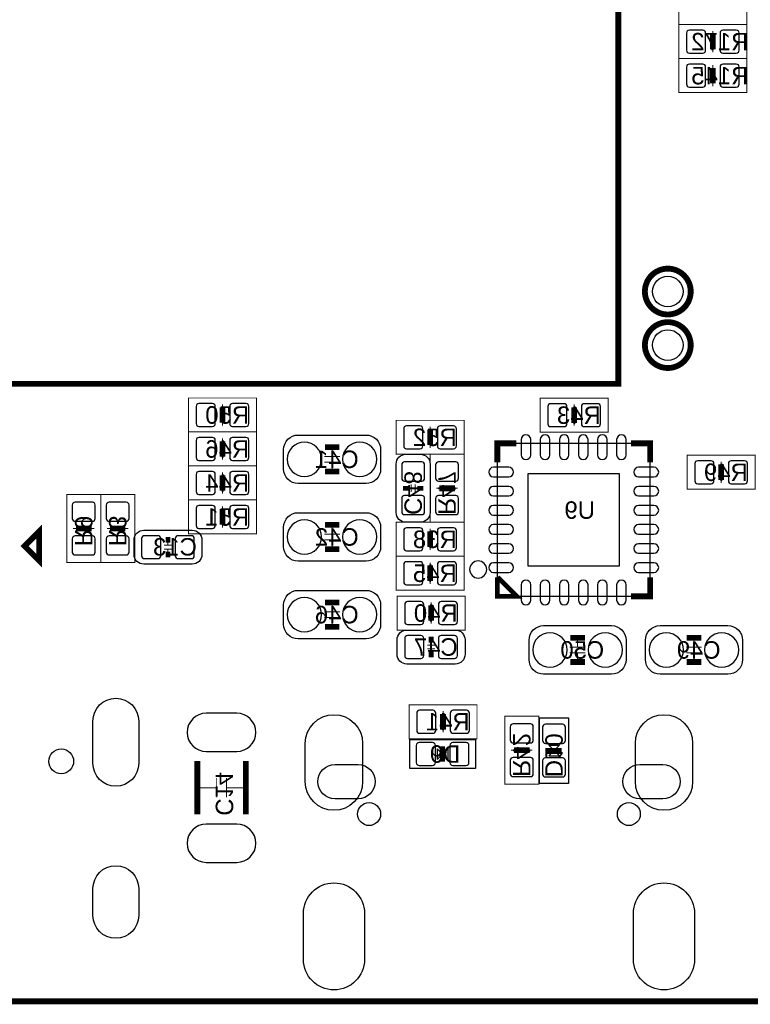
# Model space of a CAD drawing. Extents: x -4 to 120, y 0 to 74.
# Tile 6 of 10: x 63 to 82, y 0 to 26. Entities that reach past the tile are written whole.
import ezdxf

# ---------------------------------------------------------------- set-up
doc = ezdxf.new("R2010")
doc.units = 0
for name, color, linetype in [('BG_OUTLINE', 23, 'CONTINUOUS'), ('PG_ASSEMBLY_BOTTOM', 231, 'CONTINUOUS'), ('PG_SILKSCREEN_BOTTOM', 23, 'CONTINUOUS'), ('PIN_BOTTOM', 132, 'CONTINUOUS'), ('RD_ASSEMBLY_BOTTOM', 254, 'CONTINUOUS')]:
    doc.layers.add(name, color=color, linetype=linetype)

msp = doc.modelspace()

# ---------------------------------------------------------------- linework, layer by layer
at = {"layer": 'BG_OUTLINE', "const_width": 0.1524}
msp.add_lwpolyline([(0, 1.4732), (0, 68.72986, -0.414214), (1.27, 69.99986), (118.72976, 69.99986, -0.414214), (119.99976, 68.72986), (119.99976, 1.27, -0.414214), (118.72976, 0), (1.27, 0, -0.414214), (0, 1.27), (0, 1.4732)], format="xyb", dxfattribs=at)
msp.add_lwpolyline([(45.339, 51.2064), (78.359, 51.2064), (78.359, 16.1544), (45.339, 16.1544), (45.339, 51.2064)], dxfattribs=at)
at = {"layer": 'BG_OUTLINE'}
msp.add_lwpolyline([(78.359, 16.1544), (45.339, 16.1544), (45.339, 51.2064), (78.359, 51.2064), (78.359, 16.1544)], dxfattribs=at)
at = {"layer": 'PG_ASSEMBLY_BOTTOM', "const_width": 0.0254}
for points in [[(81.722214, 26.442416), (81.722214, 25.553416), (79.944214, 25.553416), (79.944214, 26.442416), (81.722214, 26.442416)], [(79.944214, 24.664416), (79.944214, 25.553416), (81.722214, 25.553416), (81.722214, 24.664416), (79.944214, 24.664416)], [(80.782414, 24.956516), (80.782414, 25.261316), (80.884014, 25.261316), (80.884014, 24.956516), (80.782414, 24.956516)], [(80.833214, 25.388316), (80.833214, 25.261316)], [(80.833214, 24.829516), (80.833214, 24.956516)], [(81.722214, 24.664416), (81.722214, 23.775416), (79.944214, 23.775416), (79.944214, 24.664416), (81.722214, 24.664416)], [(80.833214, 24.499316), (80.833214, 24.372316)], [(80.884014, 24.372316), (80.884014, 24.067516), (80.782414, 24.067516), (80.782414, 24.372316), (80.884014, 24.372316)], [(80.833214, 23.940516), (80.833214, 24.067516)], [(68.8848, 15.7861), (68.8848, 14.8971), (67.1068, 14.8971), (67.1068, 15.7861), (68.8848, 15.7861)], [(78.091792, 15.782036), (78.091792, 14.893036), (76.313792, 14.893036), (76.313792, 15.782036), (78.091792, 15.782036)], [(68.0466, 15.494), (68.0466, 15.1892), (67.945, 15.1892), (67.945, 15.494), (68.0466, 15.494)], [(67.9958, 15.621), (67.9958, 15.494)], [(77.253592, 15.489936), (77.253592, 15.185136), (77.151992, 15.185136), (77.151992, 15.489936), (77.253592, 15.489936)], [(77.202792, 15.616936), (77.202792, 15.489936)], [(67.9958, 15.0622), (67.9958, 15.1892)], [(74.3204, 15.2019), (74.3204, 14.3129), (72.5424, 14.3129), (72.5424, 15.2019), (74.3204, 15.2019)], [(73.4314, 15.0368), (73.4314, 14.9098)], [(77.202792, 15.058136), (77.202792, 15.185136)], [(68.8848, 14.8971), (68.8848, 14.0081), (67.1068, 14.0081), (67.1068, 14.8971), (68.8848, 14.8971)], [(67.9958, 14.732), (67.9958, 14.605)], [(73.4822, 14.9098), (73.4822, 14.605), (73.3806, 14.605), (73.3806, 14.9098), (73.4822, 14.9098)], [(68.0466, 14.605), (68.0466, 14.3002), (67.945, 14.3002), (67.945, 14.605), (68.0466, 14.605)], [(70.866, 14.258544), (70.866, 14.537944)], [(73.4314, 14.478), (73.4314, 14.605)], [(67.9958, 14.1732), (67.9958, 14.3002)], [(71.0692, 14.258544), (70.6628, 14.258544)], [(73.4314, 14.3129), (74.3204, 14.3129), (74.3204, 12.5349), (73.4314, 12.5349), (73.4314, 14.3129)], [(80.1624, 13.3985), (80.1624, 14.2875), (81.9404, 14.2875), (81.9404, 13.3985), (80.1624, 13.3985)], [(68.8848, 14.0081), (68.8848, 13.1191), (67.1068, 13.1191), (67.1068, 14.0081), (68.8848, 14.0081)], [(71.0692, 14.106144), (70.6628, 14.106144)], [(70.866, 14.106144), (70.866, 13.826744)], [(81.0006, 13.6906), (81.0006, 13.9954), (81.1022, 13.9954), (81.1022, 13.6906), (81.0006, 13.6906)], [(81.0514, 14.1224), (81.0514, 13.9954)], [(68.0466, 13.716), (68.0466, 13.4112), (67.945, 13.4112), (67.945, 13.716), (68.0466, 13.716)], [(67.9958, 13.843), (67.9958, 13.716)], [(81.0514, 13.5636), (81.0514, 13.6906)], [(67.9958, 13.2842), (67.9958, 13.4112)], [(72.9361, 13.4239), (72.8091, 13.4239)], [(72.9361, 13.3223), (72.9361, 13.5255)], [(73.0377, 13.3223), (73.0377, 13.5255)], [(73.1647, 13.4239), (73.0377, 13.4239)], [(73.5965, 13.4239), (73.7235, 13.4239)], [(73.7235, 13.4747), (74.0283, 13.4747), (74.0283, 13.3731), (73.7235, 13.3731), (73.7235, 13.4747)], [(74.1553, 13.4239), (74.0283, 13.4239)], [(63.9191, 13.2588), (64.8081, 13.2588), (64.8081, 11.4808), (63.9191, 11.4808), (63.9191, 13.2588)], [(65.6971, 11.4808), (64.8081, 11.4808), (64.8081, 13.2588), (65.6971, 13.2588), (65.6971, 11.4808)], [(68.8848, 13.1191), (68.8848, 12.2301), (67.1068, 12.2301), (67.1068, 13.1191), (68.8848, 13.1191)], [(67.9958, 12.954), (67.9958, 12.827)], [(68.0466, 12.827), (68.0466, 12.5222), (67.945, 12.5222), (67.945, 12.827), (68.0466, 12.827)], [(64.0842, 12.3698), (64.2112, 12.3698)], [(64.2112, 12.4206), (64.516, 12.4206), (64.516, 12.319), (64.2112, 12.319), (64.2112, 12.4206)], [(64.643, 12.3698), (64.516, 12.3698)], [(64.9732, 12.3698), (65.1002, 12.3698)], [(65.405, 12.319), (65.1002, 12.319), (65.1002, 12.4206), (65.405, 12.4206), (65.405, 12.319)], [(65.532, 12.3698), (65.405, 12.3698)], [(67.9958, 12.3952), (67.9958, 12.5222)], [(70.866, 12.226544), (70.866, 12.505944)], [(72.5424, 11.6459), (72.5424, 12.5349), (74.3204, 12.5349), (74.3204, 11.6459), (72.5424, 11.6459)], [(73.4314, 12.3698), (73.4314, 12.2428)], [(71.0692, 12.226544), (70.6628, 12.226544)], [(73.3806, 11.938), (73.3806, 12.2428), (73.4822, 12.2428), (73.4822, 11.938), (73.3806, 11.938)], [(66.467228, 11.933428), (66.670428, 11.933428)], [(66.568828, 11.933428), (66.568828, 12.060428)], [(71.0692, 12.074144), (70.6628, 12.074144)], [(70.866, 12.074144), (70.866, 11.794744)], [(73.4314, 11.811), (73.4314, 11.938)], [(66.467228, 11.831828), (66.670428, 11.831828)], [(66.568828, 11.704828), (66.568828, 11.831828)], [(74.3204, 11.6459), (74.3204, 10.7569), (72.5424, 10.7569), (72.5424, 11.6459), (74.3204, 11.6459)], [(73.4822, 11.3538), (73.4822, 11.049), (73.3806, 11.049), (73.3806, 11.3538), (73.4822, 11.3538)], [(73.4314, 11.4808), (73.4314, 11.3538)], [(73.4314, 10.922), (73.4314, 11.049)], [(74.3458, 10.6045), (74.3458, 9.7155), (72.5678, 9.7155), (72.5678, 10.6045), (74.3458, 10.6045)], [(70.866, 10.194544), (70.866, 10.473944)], [(73.5076, 10.3124), (73.5076, 10.0076), (73.406, 10.0076), (73.406, 10.3124), (73.5076, 10.3124)], [(73.4568, 10.4394), (73.4568, 10.3124)], [(71.0692, 10.194544), (70.6628, 10.194544)], [(71.0692, 10.042144), (70.6628, 10.042144)], [(70.866, 10.042144), (70.866, 9.762744)], [(73.4568, 9.8806), (73.4568, 10.0076)], [(77.2922, 9.271), (77.2922, 9.5504)], [(80.3402, 9.271), (80.3402, 9.5504)], [(73.3552, 9.3218), (73.5584, 9.3218)], [(73.4568, 9.3218), (73.4568, 9.4488)], [(77.4954, 9.271), (77.089, 9.271)], [(80.137, 9.271), (80.5434, 9.271)], [(73.3552, 9.2202), (73.5584, 9.2202)], [(73.4568, 9.0932), (73.4568, 9.2202)], [(77.4954, 9.1186), (77.089, 9.1186)], [(77.2922, 9.1186), (77.2922, 8.8392)], [(80.137, 9.1186), (80.5434, 9.1186)], [(80.3402, 9.1186), (80.3402, 8.8392)], [(74.659236, 7.760462), (74.659236, 6.871462), (72.881236, 6.871462), (72.881236, 7.760462), (74.659236, 7.760462)], [(73.821036, 7.468362), (73.821036, 7.163562), (73.719436, 7.163562), (73.719436, 7.468362), (73.821036, 7.468362)], [(73.770236, 7.595362), (73.770236, 7.468362)], [(75.386438, 7.460742), (76.275438, 7.460742), (76.275438, 5.682742), (75.386438, 5.682742), (75.386438, 7.460742)], [(73.770236, 7.036562), (73.770236, 7.163562)], [(75.551538, 6.571742), (75.678538, 6.571742)], [(75.678538, 6.622542), (75.983338, 6.622542), (75.983338, 6.520942), (75.678538, 6.520942), (75.678538, 6.622542)], [(76.110338, 6.571742), (75.983338, 6.571742)], [(67.8434, 5.845048), (67.8434, 5.337048)], [(68.0974, 5.845048), (68.0974, 5.337048)], [(67.3989, 5.591048), (67.8434, 5.591048)], [(67.3989, 5.591048), (67.8434, 5.591048)], [(68.0974, 5.588), (68.5419, 5.588)]]:
    msp.add_lwpolyline(points, dxfattribs=at)
at = {"layer": 'PG_ASSEMBLY_BOTTOM'}
for points in [[(72.136, 14.436344), (72.136, 13.928344, -0.414214), (71.755, 13.547344), (69.977, 13.547344, -0.414214), (69.596, 13.928344), (69.596, 14.436344, -0.414214), (69.977, 14.817344), (71.755, 14.817344, -0.414214), (72.136, 14.436344)], [(73.1774, 12.5349), (72.7964, 12.5349, -0.414214), (72.5424, 12.7889), (72.5424, 14.0589, -0.414214), (72.7964, 14.3129), (73.1774, 14.3129, -0.414214), (73.4314, 14.0589), (73.4314, 12.7889, -0.414214), (73.1774, 12.5349)], [(72.136, 12.404344), (72.136, 11.896344, -0.414214), (71.755, 11.515344), (69.977, 11.515344, -0.414214), (69.596, 11.896344), (69.596, 12.404344, -0.414214), (69.977, 12.785344), (71.755, 12.785344, -0.414214), (72.136, 12.404344)], [(65.679828, 11.692128), (65.679828, 12.073128, -0.414214), (65.933828, 12.327128), (67.203828, 12.327128, -0.414214), (67.457828, 12.073128), (67.457828, 11.692128, -0.414214), (67.203828, 11.438128), (65.933828, 11.438128, -0.414214), (65.679828, 11.692128)], [(72.136, 10.372344), (72.136, 9.864344, -0.414214), (71.755, 9.483344), (69.977, 9.483344, -0.414214), (69.596, 9.864344), (69.596, 10.372344, -0.414214), (69.977, 10.753344), (71.755, 10.753344, -0.414214), (72.136, 10.372344)], [(78.5622, 9.4488), (78.5622, 8.9408, -0.414214), (78.1812, 8.5598), (76.4032, 8.5598, -0.414214), (76.0222, 8.9408), (76.0222, 9.4488, -0.414214), (76.4032, 9.8298), (78.1812, 9.8298, -0.414214), (78.5622, 9.4488)], [(79.0702, 8.9408), (79.0702, 9.4488, -0.414214), (79.4512, 9.8298), (81.2292, 9.8298, -0.414214), (81.6102, 9.4488), (81.6102, 8.9408, -0.414214), (81.2292, 8.5598), (79.4512, 8.5598, -0.414214), (79.0702, 8.9408)], [(72.5678, 9.0805), (72.5678, 9.4615, -0.414214), (72.8218, 9.7155), (74.0918, 9.7155, -0.414214), (74.3458, 9.4615), (74.3458, 9.0805, -0.414214), (74.0918, 8.8265), (72.8218, 8.8265, -0.414214), (72.5678, 9.0805)]]:
    msp.add_lwpolyline(points, format="xyb", dxfattribs=at)
msp.add_lwpolyline([(78.690724, 10.598404), (79.190596, 10.598404), (79.190596, 14.598396), (75.190604, 14.598396), (75.190604, 10.598404), (78.690724, 10.598404)], dxfattribs=at)
msp.add_lwpolyline([(74.914252, 11.298428, 1), (74.466948, 11.298372, 1)], format="xyb", close=True, dxfattribs=at)
for points in [[(77.055472, 7.420864), (77.055472, 5.700776), (76.295504, 5.700776), (76.295504, 7.420864)], [(74.619358, 6.091428), (72.89927, 6.091428), (72.89927, 6.851396), (74.619358, 6.851396)]]:
    msp.add_lwpolyline(points, close=True, dxfattribs=at)
at = {"layer": 'PG_SILKSCREEN_BOTTOM'}
for points, const_width in [([(80.833214, 25.312116), (80.833214, 24.905716)], 0.1524), ([(80.833214, 24.016716), (80.833214, 24.423116)], 0.1524), ([(67.9958, 15.1384), (67.9958, 15.5448)], 0.1524), ([(77.202792, 15.134336), (77.202792, 15.540736)], 0.1524), ([(73.4314, 14.5542), (73.4314, 14.9606)], 0.1524), ([(67.9958, 14.2494), (67.9958, 14.6558)], 0.1524), ([(71.0565, 14.499844), (70.6755, 14.499844)], 0.1524), ([(75.690476, 14.598396), (75.190604, 14.598396), (75.190604, 14.098524)], 0.1524), ([(78.690724, 14.598396), (79.190596, 14.598396), (79.190596, 14.098524)], 0.1524), ([(71.0565, 13.864844), (70.6755, 13.864844)], 0.1524), ([(81.0514, 14.0462), (81.0514, 13.6398)], 0.1524), ([(67.9958, 13.3604), (67.9958, 13.7668)], 0.1524), ([(72.7964, 13.3604), (72.7964, 13.4874)], 0.1524), ([(73.1774, 13.4874), (73.1774, 13.3604)], 0.1524), ([(74.0791, 13.4239), (73.6727, 13.4239)], 0.1524), ([(67.9958, 12.4714), (67.9958, 12.8778)], 0.1524), ([(62.8142, 11.9126), (63.1952, 12.2936), (63.1952, 11.5316), (62.8142, 11.9126)], 0.150114), ([(64.5668, 12.3698), (64.1604, 12.3698)], 0.1524), ([(65.0494, 12.3698), (65.4558, 12.3698)], 0.1524), ([(71.0565, 12.467844), (70.6755, 12.467844)], 0.1524), ([(73.4314, 12.2936), (73.4314, 11.8872)], 0.1524), ([(66.505328, 12.073128), (66.632328, 12.073128)], 0.1524), ([(71.0565, 11.832844), (70.6755, 11.832844)], 0.1524), ([(66.632328, 11.692128), (66.505328, 11.692128)], 0.1524), ([(73.4314, 10.9982), (73.4314, 11.4046)], 0.1524), ([(75.190604, 11.098276), (75.190604, 10.598404), (75.700636, 10.598404), (75.20051, 11.098276)], 0.125476), ([(78.690724, 10.598404), (79.190596, 10.598404), (79.190596, 11.098276)], 0.1524), ([(71.0565, 10.435844), (70.6755, 10.435844)], 0.1524), ([(73.4568, 9.9568), (73.4568, 10.3632)], 0.1524), ([(71.0565, 9.800844), (70.6755, 9.800844)], 0.1524), ([(73.3933, 9.4615), (73.5203, 9.4615)], 0.1524), ([(77.4827, 9.5123), (77.1017, 9.5123)], 0.1524), ([(80.1497, 9.5123), (80.5307, 9.5123)], 0.1524), ([(73.5203, 9.0805), (73.3933, 9.0805)], 0.1524), ([(77.4827, 8.8773), (77.1017, 8.8773)], 0.1524), ([(80.1497, 8.8773), (80.5307, 8.8773)], 0.1524), ([(73.770236, 7.112762), (73.770236, 7.519162)], 0.1524), ([(73.759314, 6.67131), (73.759314, 6.271514)], 0.130048), ([(76.034138, 6.571742), (75.627738, 6.571742)], 0.1524), ([(76.47559, 6.56082), (76.875386, 6.56082)], 0.130048), ([(67.3354, 6.2865), (67.3354, 4.8895)], 0.1524), ([(68.6054, 6.2865), (68.6054, 4.8895)], 0.1524)]:
    msp.add_lwpolyline(points, dxfattribs=dict(at, const_width=const_width))
at = {"layer": 'PG_SILKSCREEN_BOTTOM', "const_width": 0.1524}
for points in [[(80.254348, 18.570448, 1), (79.054452, 18.570448, 1), (80.254348, 18.570448)], [(80.254348, 17.1704, 1), (79.054452, 17.1704, 1), (80.254348, 17.1704)]]:
    msp.add_lwpolyline(points, format="xyb", dxfattribs=at)
at = {"layer": 'PG_SILKSCREEN_BOTTOM'}
msp.add_lwpolyline([(74.914252, 11.298428, 1), (74.466948, 11.298372, 1)], format="xyb", close=True, dxfattribs=at)
for points in [[(76.675488, 6.56082), (76.535534, 6.700774), (76.815442, 6.700774)], [(73.759314, 6.471412), (73.61936, 6.611366), (73.61936, 6.331458)], [(73.759314, 6.471412), (73.899268, 6.611366), (73.899268, 6.331458)], [(76.675488, 6.56082), (76.535534, 6.420866), (76.815442, 6.420866)]]:
    msp.add_lwpolyline(points, close=True, dxfattribs=at)
at = {"layer": 'PIN_BOTTOM'}
for points in [[(80.568292, 25.40889), (80.21828, 25.40889, 0.415686), (80.14335, 25.33396), (80.14335, 24.883872, 0.415686), (80.21828, 24.808942), (80.568292, 24.808942, 0.415686), (80.643222, 24.883872), (80.643222, 25.33396, 0.415686)], [(81.448148, 25.40889), (81.098136, 25.40889, 0.415686), (81.023206, 25.33396), (81.023206, 24.883872, 0.415686), (81.098136, 24.808942), (81.448148, 24.808942, 0.415686), (81.523078, 24.883872), (81.523078, 25.33396, 0.415686)], [(80.21828, 23.919942), (80.568292, 23.919942, 0.415686), (80.643222, 23.994872), (80.643222, 24.44496, 0.415686), (80.568292, 24.51989), (80.21828, 24.51989, 0.415686), (80.14335, 24.44496), (80.14335, 23.994872, 0.415686)], [(81.098136, 23.919942), (81.448148, 23.919942, 0.415686), (81.523078, 23.994872), (81.523078, 24.44496, 0.415686), (81.448148, 24.51989), (81.098136, 24.51989, 0.415686), (81.023206, 24.44496), (81.023206, 23.994872, 0.415686)], [(67.380866, 15.041626), (67.730878, 15.041626, 0.415686), (67.805808, 15.116556), (67.805808, 15.566644, 0.415686), (67.730878, 15.641574), (67.380866, 15.641574, 0.415686), (67.305936, 15.566644), (67.305936, 15.116556, 0.415686)], [(68.260722, 15.041626), (68.610734, 15.041626, 0.415686), (68.685664, 15.116556), (68.685664, 15.566644, 0.415686), (68.610734, 15.641574), (68.260722, 15.641574, 0.415686), (68.185792, 15.566644), (68.185792, 15.116556, 0.415686)], [(76.587858, 15.037562), (76.93787, 15.037562, 0.415686), (77.0128, 15.112492), (77.0128, 15.56258, 0.415686), (76.93787, 15.63751), (76.587858, 15.63751, 0.415686), (76.512928, 15.56258), (76.512928, 15.112492, 0.415686)], [(77.467714, 15.037562), (77.817726, 15.037562, 0.415686), (77.892656, 15.112492), (77.892656, 15.56258, 0.415686), (77.817726, 15.63751), (77.467714, 15.63751, 0.415686), (77.392784, 15.56258), (77.392784, 15.112492, 0.415686)], [(72.816466, 14.457426), (73.166478, 14.457426, 0.415686), (73.241408, 14.532356), (73.241408, 14.982444, 0.415686), (73.166478, 15.057374), (72.816466, 15.057374, 0.415686), (72.741536, 14.982444), (72.741536, 14.532356, 0.415686)], [(73.696322, 14.457426), (74.046334, 14.457426, 0.415686), (74.121264, 14.532356), (74.121264, 14.982444, 0.415686), (74.046334, 15.057374), (73.696322, 15.057374, 0.415686), (73.621392, 14.982444), (73.621392, 14.532356, 0.415686)], [(67.380866, 14.152626), (67.730878, 14.152626, 0.415686), (67.805808, 14.227556), (67.805808, 14.677644, 0.415686), (67.730878, 14.752574), (67.380866, 14.752574, 0.415686), (67.305936, 14.677644), (67.305936, 14.227556, 0.415686)], [(68.260722, 14.152626), (68.610734, 14.152626, 0.415686), (68.685664, 14.227556), (68.685664, 14.677644, 0.415686), (68.610734, 14.752574), (68.260722, 14.752574, 0.415686), (68.185792, 14.677644), (68.185792, 14.227556, 0.415686)], [(75.815698, 14.698345), (75.815698, 14.298295, 1), (76.065634, 14.298295), (76.065634, 14.698345, 1)], [(76.31557, 14.698345), (76.31557, 14.298295, 1), (76.565506, 14.298295), (76.565506, 14.698345, 1)], [(76.815696, 14.698345), (76.815696, 14.298295, 1), (77.065632, 14.298295), (77.065632, 14.698345, 1)], [(77.315568, 14.698345), (77.315568, 14.298295, 1), (77.565504, 14.298295), (77.565504, 14.698345, 1)], [(77.815694, 14.698345), (77.815694, 14.298295, 1), (78.06563, 14.298295), (78.06563, 14.698345, 1)], [(78.315566, 14.698345), (78.315566, 14.298295, 1), (78.565502, 14.298295), (78.565502, 14.698345, 1)], [(70.141846, 14.632305), (70.141846, 14.632305, 1), (70.141846, 13.732383), (70.141846, 13.732383, 1)], [(71.590154, 14.632305), (71.590154, 14.632305, 1), (71.590154, 13.732383), (71.590154, 13.732383, 1)], [(72.686926, 14.038834), (72.686926, 13.688822, 0.415686), (72.761856, 13.613892), (73.211944, 13.613892, 0.415686), (73.286874, 13.688822), (73.286874, 14.038834, 0.415686), (73.211944, 14.113764), (72.761856, 14.113764, 0.415686)], [(74.175874, 13.688822), (74.175874, 14.038834, 0.415686), (74.100944, 14.113764), (73.650856, 14.113764, 0.415686), (73.575926, 14.038834), (73.575926, 13.688822, 0.415686), (73.650856, 13.613892), (74.100944, 13.613892, 0.415686)], [(75.490705, 13.973302), (75.090655, 13.973302, 1), (75.090655, 13.723366), (75.490705, 13.723366, 1)], [(79.290545, 13.973302), (78.890495, 13.973302, 1), (78.890495, 13.723366), (79.290545, 13.723366, 1)], [(80.786478, 14.142974), (80.436466, 14.142974, 0.415686), (80.361536, 14.068044), (80.361536, 13.617956, 0.415686), (80.436466, 13.543026), (80.786478, 13.543026, 0.415686), (80.861408, 13.617956), (80.861408, 14.068044, 0.415686)], [(81.666334, 14.142974), (81.316322, 14.142974, 0.415686), (81.241392, 14.068044), (81.241392, 13.617956, 0.415686), (81.316322, 13.543026), (81.666334, 13.543026, 0.415686), (81.741264, 13.617956), (81.741264, 14.068044, 0.415686)], [(67.380866, 13.263626), (67.730878, 13.263626, 0.415686), (67.805808, 13.338556), (67.805808, 13.788644, 0.415686), (67.730878, 13.863574), (67.380866, 13.863574, 0.415686), (67.305936, 13.788644), (67.305936, 13.338556, 0.415686)], [(68.260722, 13.263626), (68.610734, 13.263626, 0.415686), (68.685664, 13.338556), (68.685664, 13.788644, 0.415686), (68.610734, 13.863574), (68.260722, 13.863574, 0.415686), (68.185792, 13.788644), (68.185792, 13.338556, 0.415686)], [(75.490705, 13.47343), (75.090655, 13.47343, 1), (75.090655, 13.223494), (75.490705, 13.223494, 1)], [(79.290545, 13.47343), (78.890495, 13.47343, 1), (78.890495, 13.223494), (79.290545, 13.223494, 1)], [(72.686926, 13.158978), (72.686926, 12.808966, 0.415686), (72.761856, 12.734036), (73.211944, 12.734036, 0.415686), (73.286874, 12.808966), (73.286874, 13.158978, 0.415686), (73.211944, 13.233908), (72.761856, 13.233908, 0.415686)], [(74.175874, 12.808966), (74.175874, 13.158978, 0.415686), (74.100944, 13.233908), (73.650856, 13.233908, 0.415686), (73.575926, 13.158978), (73.575926, 12.808966, 0.415686), (73.650856, 12.734036), (74.100944, 12.734036, 0.415686)], [(64.663574, 12.634722), (64.663574, 12.984734, 0.415686), (64.588644, 13.059664), (64.138556, 13.059664, 0.415686), (64.063626, 12.984734), (64.063626, 12.634722, 0.415686), (64.138556, 12.559792), (64.588644, 12.559792, 0.415686)], [(64.952626, 12.984734), (64.952626, 12.634722, 0.415686), (65.027556, 12.559792), (65.477644, 12.559792, 0.415686), (65.552574, 12.634722), (65.552574, 12.984734, 0.415686), (65.477644, 13.059664), (65.027556, 13.059664, 0.415686)], [(67.380866, 12.374626), (67.730878, 12.374626, 0.415686), (67.805808, 12.449556), (67.805808, 12.899644, 0.415686), (67.730878, 12.974574), (67.380866, 12.974574, 0.415686), (67.305936, 12.899644), (67.305936, 12.449556, 0.415686)], [(68.260722, 12.374626), (68.610734, 12.374626, 0.415686), (68.685664, 12.449556), (68.685664, 12.899644, 0.415686), (68.610734, 12.974574), (68.260722, 12.974574, 0.415686), (68.185792, 12.899644), (68.185792, 12.449556, 0.415686)], [(75.490705, 12.973304), (75.090655, 12.973304, 1), (75.090655, 12.723368), (75.490705, 12.723368, 1)], [(79.290545, 12.973304), (78.890495, 12.973304, 1), (78.890495, 12.723368), (79.290545, 12.723368, 1)], [(70.141846, 12.600305), (70.141846, 12.600305, 1), (70.141846, 11.700383), (70.141846, 11.700383, 1)], [(71.590154, 12.600305), (71.590154, 12.600305, 1), (71.590154, 11.700383), (71.590154, 11.700383, 1)], [(73.166478, 12.390374), (72.816466, 12.390374, 0.415686), (72.741536, 12.315444), (72.741536, 11.865356, 0.415686), (72.816466, 11.790426), (73.166478, 11.790426, 0.415686), (73.241408, 11.865356), (73.241408, 12.315444, 0.415686)], [(74.046334, 12.390374), (73.696322, 12.390374, 0.415686), (73.621392, 12.315444), (73.621392, 11.865356, 0.415686), (73.696322, 11.790426), (74.046334, 11.790426, 0.415686), (74.121264, 11.865356), (74.121264, 12.315444, 0.415686)], [(75.490705, 12.473432), (75.090655, 12.473432, 1), (75.090655, 12.223496), (75.490705, 12.223496, 1)], [(79.290545, 12.473432), (78.890495, 12.473432, 1), (78.890495, 12.223496), (79.290545, 12.223496, 1)], [(64.663574, 11.754866), (64.663574, 12.104878, 0.415686), (64.588644, 12.179808), (64.138556, 12.179808, 0.415686), (64.063626, 12.104878), (64.063626, 11.754866, 0.415686), (64.138556, 11.679936), (64.588644, 11.679936, 0.415686)], [(64.952626, 12.104878), (64.952626, 11.754866, 0.415686), (65.027556, 11.679936), (65.477644, 11.679936, 0.415686), (65.552574, 11.754866), (65.552574, 12.104878, 0.415686), (65.477644, 12.179808), (65.027556, 12.179808, 0.415686)], [(66.303906, 12.182602), (65.953894, 12.182602, 0.415686), (65.878964, 12.107672), (65.878964, 11.657584, 0.415686), (65.953894, 11.582654), (66.303906, 11.582654, 0.415686), (66.378836, 11.657584), (66.378836, 12.107672, 0.415686)], [(67.183762, 12.182602), (66.83375, 12.182602, 0.415686), (66.75882, 12.107672), (66.75882, 11.657584, 0.415686), (66.83375, 11.582654), (67.183762, 11.582654, 0.415686), (67.258692, 11.657584), (67.258692, 12.107672, 0.415686)], [(75.490705, 11.973306), (75.090655, 11.973306, 1), (75.090655, 11.72337), (75.490705, 11.72337, 1)], [(79.290545, 11.973306), (78.890495, 11.973306, 1), (78.890495, 11.72337), (79.290545, 11.72337, 1)], [(72.816466, 10.901426), (73.166478, 10.901426, 0.415686), (73.241408, 10.976356), (73.241408, 11.426444, 0.415686), (73.166478, 11.501374), (72.816466, 11.501374, 0.415686), (72.741536, 11.426444), (72.741536, 10.976356, 0.415686)], [(73.696322, 10.901426), (74.046334, 10.901426, 0.415686), (74.121264, 10.976356), (74.121264, 11.426444, 0.415686), (74.046334, 11.501374), (73.696322, 11.501374, 0.415686), (73.621392, 11.426444), (73.621392, 10.976356, 0.415686)], [(75.490705, 11.473434), (75.090655, 11.473434, 1), (75.090655, 11.223498), (75.490705, 11.223498, 1)], [(79.290545, 11.473434), (78.890495, 11.473434, 1), (78.890495, 11.223498), (79.290545, 11.223498, 1)], [(76.065634, 10.498455), (76.065634, 10.898505, 1), (75.815698, 10.898505), (75.815698, 10.498455, 1)], [(76.565506, 10.498455), (76.565506, 10.898505, 1), (76.31557, 10.898505), (76.31557, 10.498455, 1)], [(77.065632, 10.498455), (77.065632, 10.898505, 1), (76.815696, 10.898505), (76.815696, 10.498455, 1)], [(77.565504, 10.498455), (77.565504, 10.898505, 1), (77.315568, 10.898505), (77.315568, 10.498455, 1)], [(78.06563, 10.498455), (78.06563, 10.898505, 1), (77.815694, 10.898505), (77.815694, 10.498455, 1)], [(78.565502, 10.498455), (78.565502, 10.898505, 1), (78.315566, 10.898505), (78.315566, 10.498455, 1)], [(70.141846, 10.568305), (70.141846, 10.568305, 1), (70.141846, 9.668383), (70.141846, 9.668383, 1)], [(71.590154, 10.568305), (71.590154, 10.568305, 1), (71.590154, 9.668383), (71.590154, 9.668383, 1)], [(72.841866, 9.860026), (73.191878, 9.860026, 0.415686), (73.266808, 9.934956), (73.266808, 10.385044, 0.415686), (73.191878, 10.459974), (72.841866, 10.459974, 0.415686), (72.766936, 10.385044), (72.766936, 9.934956, 0.415686)], [(73.721722, 9.860026), (74.071734, 9.860026, 0.415686), (74.146664, 9.934956), (74.146664, 10.385044, 0.415686), (74.071734, 10.459974), (73.721722, 10.459974, 0.415686), (73.646792, 10.385044), (73.646792, 9.934956, 0.415686)], [(73.191878, 9.570974), (72.841866, 9.570974, 0.415686), (72.766936, 9.496044), (72.766936, 9.045956, 0.415686), (72.841866, 8.971026), (73.191878, 8.971026, 0.415686), (73.266808, 9.045956), (73.266808, 9.496044, 0.415686)], [(74.071734, 9.570974), (73.721722, 9.570974, 0.415686), (73.646792, 9.496044), (73.646792, 9.045956, 0.415686), (73.721722, 8.971026), (74.071734, 8.971026, 0.415686), (74.146664, 9.045956), (74.146664, 9.496044, 0.415686)], [(76.568046, 9.644761), (76.568046, 9.644761, 1), (76.568046, 8.744839), (76.568046, 8.744839, 1)], [(78.016354, 9.644761), (78.016354, 9.644761, 1), (78.016354, 8.744839), (78.016354, 8.744839, 1)], [(79.616046, 8.744839), (79.616046, 8.744839, 1), (79.616046, 9.644761), (79.616046, 9.644761, 1)], [(81.064354, 8.744839), (81.064354, 8.744839, 1), (81.064354, 9.644761), (81.064354, 9.644761, 1)], [(65.802764, 7.330059), (65.802764, 6.229985, -1), (64.602868, 6.229985), (64.602868, 7.330059, -1)], [(67.57035, 6.538087), (68.37045, 6.538087, 1), (68.37045, 7.538085), (67.57035, 7.538085, 1)], [(71.66483, 6.749923), (71.66483, 5.749925, -1), (70.164706, 5.749925), (70.164706, 6.749923, -1)], [(73.155302, 7.015988), (73.505314, 7.015988, 0.415686), (73.580244, 7.090918), (73.580244, 7.541006, 0.415686), (73.505314, 7.615936), (73.155302, 7.615936, 0.415686), (73.080372, 7.541006), (73.080372, 7.090918, 0.415686)], [(74.035158, 7.015988), (74.38517, 7.015988, 0.415686), (74.4601, 7.090918), (74.4601, 7.541006, 0.415686), (74.38517, 7.615936), (74.035158, 7.615936, 0.415686), (73.960228, 7.541006), (73.960228, 7.090918, 0.415686)], [(80.304894, 6.749923), (80.304894, 5.749925, -1), (78.80477, 5.749925), (78.80477, 6.749923, -1)], [(76.130912, 6.836664), (76.130912, 7.186676, 0.415686), (76.055982, 7.261606), (75.605894, 7.261606, 0.415686), (75.530964, 7.186676), (75.530964, 6.836664, 0.415686), (75.605894, 6.761734), (76.055982, 6.761734, 0.415686)], [(76.975462, 6.825742), (76.975462, 7.175754, 0.415686), (76.900532, 7.250684), (76.450444, 7.250684, 0.415686), (76.375514, 7.175754), (76.375514, 6.825742, 0.415686), (76.450444, 6.750812), (76.900532, 6.750812, 0.415686)], [(73.14438, 6.171438), (73.494392, 6.171438, 0.415686), (73.569322, 6.246368), (73.569322, 6.696456, 0.415686), (73.494392, 6.771386), (73.14438, 6.771386, 0.415686), (73.06945, 6.696456), (73.06945, 6.246368, 0.415686)], [(74.024236, 6.171438), (74.374248, 6.171438, 0.415686), (74.449178, 6.246368), (74.449178, 6.696456, 0.415686), (74.374248, 6.771386), (74.024236, 6.771386, 0.415686), (73.949306, 6.696456), (73.949306, 6.246368, 0.415686)], [(71.544815, 5.299837), (70.944613, 5.299837, -1), (70.944613, 6.199759), (71.544815, 6.199759, -1)], [(76.130912, 5.956808), (76.130912, 6.30682, 0.415686), (76.055982, 6.38175), (75.605894, 6.38175, 0.415686), (75.530964, 6.30682), (75.530964, 5.956808, 0.415686), (75.605894, 5.881878), (76.055982, 5.881878, 0.415686)], [(76.975462, 5.945886), (76.975462, 6.295898, 0.415686), (76.900532, 6.370828), (76.450444, 6.370828, 0.415686), (76.375514, 6.295898), (76.375514, 5.945886, 0.415686), (76.450444, 5.870956), (76.900532, 5.870956, 0.415686)], [(79.524987, 5.299837), (78.924785, 5.299837, -1), (78.924785, 6.199759), (79.524987, 6.199759, -1)], [(67.57035, 3.637915), (68.37045, 3.637915, 1), (68.37045, 4.637913), (67.57035, 4.637913, 1)], [(65.802764, 2.95021), (65.802764, 2.250186, -1), (64.602868, 2.250186), (64.602868, 2.95021, -1)], [(71.714741, 2.300097), (71.714741, 1.099947, -1), (70.114795, 1.099947), (70.114795, 2.300097, -1)], [(80.354805, 2.300097), (80.354805, 1.099947, -1), (78.754859, 1.099947), (78.754859, 2.300097, -1)]]:
    msp.add_lwpolyline(points, format="xyb", close=True, dxfattribs=at)
msp.add_lwpolyline([(75.990577, 13.798423), (75.990577, 11.398377), (78.390623, 11.398377), (78.390623, 13.798423)], close=True, dxfattribs=at)
for centre, radius in [((79.6544, 18.570448), 0.40005), ((79.6544, 17.1704), 0.40005), ((63.772796, 6.28015), 0.324993), ((71.834756, 4.899914), 0.299974), ((78.634844, 4.899914), 0.299974)]:
    msp.add_circle(centre, radius, dxfattribs=at)

# ---------------------------------------------------------------- texts
at = {"layer": 'RD_ASSEMBLY_BOTTOM', "text_generation_flag": 2, "width": 1.022222}
for s, p in [('R172', (81.762854, 24.880316)), ('R145', (81.762854, 23.991316)), ('R50', (68.69176, 15.113)), ('R43', (77.898752, 15.108936)), ('R52', (74.12736, 14.5288)), ('R46', (68.69176, 14.224)), ('C41', (71.56196, 13.953744)), ('R49', (81.74736, 13.6144)), ('R44', (68.69176, 13.335)), ('R51', (68.69176, 12.446)), ('U9', (77.74686, 12.625324)), ('C42', (71.56196, 11.921744)), ('C13', (67.324732, 11.663172)), ('R38', (74.12736, 11.8618)), ('R45', (74.12736, 10.9728)), ('C46', (71.56196, 9.889744)), ('R40', (74.15276, 9.9314)), ('C47', (74.15276, 9.0424)), ('C50', (77.98816, 8.9662)), ('C49', (81.03616, 8.9662)), ('R41', (74.466196, 7.087362)), ('D9', (74.221594, 6.242812))]:
    msp.add_text(s, height=0.4572, dxfattribs=at).set_placement(p)
for s, p in [('C48', (72.7583, 12.72794)), ('R47', (73.6473, 12.72794)), ('R9', (64.135, 11.90752)), ('R3', (65.024, 11.90752)), ('R42', (75.602338, 5.875782)), ('D10', (76.446888, 5.86486)), ('C14', (67.818, 4.85775))]:
    msp.add_text(s, height=0.4572, rotation=270, dxfattribs=at).set_placement(p)

doc.saveas('drawing.dxf')
